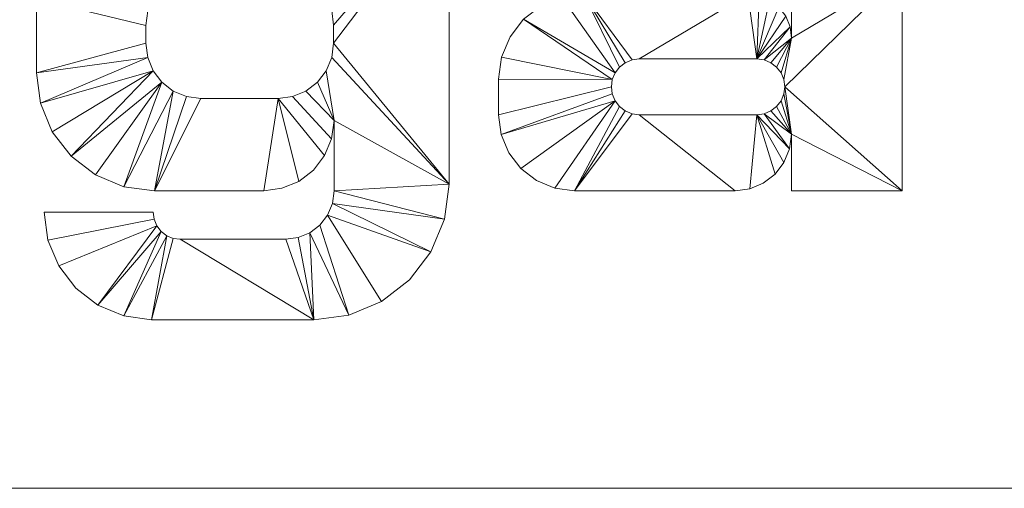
# Model space of a CAD drawing. Header units: millimetres. Extents: x -375 to 375, y -137 to 0.
# Tile 3 of 5: x -15 to 129, y -137 to -68. Entities that reach past the tile are written whole.
import ezdxf

# ---------------------------------------------------------------- set-up
doc = ezdxf.new("R2010")
doc.units = ezdxf.units.MM

# ---------------------------------------------------------------- blocks, each defined once
blk = doc.blocks.new('RSen_55_ME_FB_LOD200 - fan coils_jaga - bzmp_04107512-20 - wall mounted - 2 pipe_jaga_briza 12 plug _ play_lxhxd 750x410x137 mm-260505-3D view')
at = {"lineweight": 18}
mesh = blk.add_polyface(dxfattribs=at)
corners = [(375, 510), (-375, 510), (-375, 510, 137), (375, 510, 137)]
mesh.append_faces([[corners[k] for k in face] for face in [(3, 0, 1, 2)]])
mesh = blk.add_polyface(dxfattribs=at)
corners = [(375, 510, 137), (-375, 510, 137), (-375, 100, 137), (375, 100, 137)]
mesh.append_faces([[corners[k] for k in face] for face in [(3, 0, 1, 2)]])
mesh = blk.add_polyface(dxfattribs=at)
corners = [(375, 100), (375, 100, 137), (-375, 100, 137), (-375, 100)]
mesh.append_faces([[corners[k] for k in face] for face in [(2, 3, 0, 1)]])
blk = doc.blocks.new('RSen_55_GM_FB_logo - SH_jaga - standard-260147-3D view')
at = {"lineweight": 18}
mesh = blk.add_polyface(dxfattribs=at)
corners = [(-86.66, 18.85, 2), (-103.4, 18.85, 2), (-103.4, -24.69, 2), (-103.53, -25.7, 2), (-103.93, -26.65, 2), (-104.55, -27.47, 2), (-105.36, -28.09, 2), (-106.31, -28.48, 2), (-107.33, -28.62, 2), (-110.65, -28.62, 2), (-110.65, -40, 2), (-96.44, -40, 2), (-93.91, -39.67, 2), (-91.55, -38.69, 2), (-89.52, -37.14, 2), (-87.97, -35.11, 2), (-86.99, -32.75, 2), (-86.66, -30.22, 2), (-103.4, 40, 2), (-103.4, 26.71, 2), (-90.21, 26.71, 2), (-86.66, 30.26, 2), (-86.66, 40, 2), (-32.24, 18.85, 2), (-65.3, 18.85, 2), (-68.05, 18.52, 2), (-70.65, 17.55, 2), (-72.95, 16.01, 2), (-74.82, 13.96, 2), (-76.16, 11.53, 2), (-76.9, 8.86, 2), (-76.98, 6.08, 2), (-60.52, 6.08, 2), (-60.42, 6.84, 2), (-60.13, 7.55, 2), (-59.66, 8.16, 2), (-59.05, 8.63, 2), (-58.34, 8.92, 2), (-57.58, 9.02, 2), (-41.99, 9.02, 2), (-40.57, 8.84, 2), (-39.25, 8.29, 2), (-38.11, 7.42, 2), (-37.24, 6.28, 2), (-36.7, 4.96, 2), (-36.51, 3.55, 2), (-36.51, -2.7, 2), (-36.73, -1.04, 2), (-37.37, 0.51, 2), (-38.39, 1.84, 2), (-39.72, 2.86, 2), (-41.27, 3.5, 2), (-42.93, 3.72, 2), (-66.92, 3.72, 2), (-70.14, 3.3, 2), (-73.14, 2.05, 2), (-75.71, 0.08, 2), (-77.69, -2.5, 2), (-78.93, -5.5, 2), (-79.35, -8.71, 2), (-79.35, -13.91, 2), (-78.98, -16.78, 2), (-77.87, -19.46, 2), (-76.11, -21.75, 2), (-73.81, -23.52, 2), (-71.13, -24.62, 2), (-68.26, -25, 2), (-44.76, -25, 2), (-42.63, -24.72, 2), (-40.64, -23.9, 2), (-38.93, -22.58, 2), (-37.62, -20.88, 2), (-36.79, -18.89, 2), (-36.51, -16.75, 2), (-36.51, -25, 2), (-20.33, -25, 2), (-20.33, 6.94, 2), (-20.74, 10.02, 2), (-21.93, 12.9, 2), (-23.82, 15.36, 2), (-26.29, 17.25, 2), (-29.16, 18.44, 2), (-41.58, -5.73, 2), (-40.52, -5.87, 2), (-39.54, -6.28, 2), (-38.69, -6.93, 2), (-38.05, -7.77, 2), (-37.64, -8.75, 2), (-37.5, -9.81, 2), (-37.64, -10.86, 2), (-38.05, -11.85, 2), (-38.69, -12.69, 2), (-39.54, -13.34, 2), (-40.52, -13.75, 2), (-41.58, -13.89, 2), (-58.79, -13.89, 2), (-59.84, -13.75, 2), (-60.82, -13.34, 2), (-61.67, -12.69, 2), (-62.32, -11.85, 2), (-62.72, -10.86, 2), (-62.86, -9.81, 2), (-62.72, -8.75, 2), (-62.32, -7.77, 2), (-61.67, -6.93, 2), (-60.82, -6.28, 2), (-59.84, -5.87, 2), (-58.79, -5.73, 2), (22.97, 18.85, 2), (2.79, 18.85, 2), (-1.3, 18.31, 2), (-5.11, 16.73, 2), (-8.38, 14.22, 2), (-10.89, 10.96, 2), (-12.46, 7.15, 2), (-13, 3.06, 2), (-13, -7.75, 2), (-12.41, -12.21, 2), (-10.69, -16.37, 2), (-7.95, -19.95, 2), (-4.37, -22.69, 2), (-0.21, -24.41, 2), (4.25, -25, 2), (20.26, -25, 2), (22.91, -24.65, 2), (25.39, -23.63, 2), (27.51, -22, 2), (29.14, -19.87, 2), (30.17, -17.4, 2), (30.52, -14.74, 2), (30.52, -25.04, 2), (30.28, -26.86, 2), (29.57, -28.57, 2), (28.45, -30.03, 2), (26.99, -31.15, 2), (25.29, -31.86, 2), (23.46, -32.1, 2), (8.03, -32.1, 2), (7, -31.96, 2), (6.05, -31.57, 2), (5.23, -30.94, 2), (4.61, -30.12, 2), (4.21, -29.17, 2), (4.08, -28.15, 2), (-11.86, -28.15, 2), (-11.33, -32.21, 2), (-9.76, -36, 2), (-7.27, -39.25, 2), (-4.01, -41.74, 2), (-0.23, -43.31, 2), (3.84, -43.85, 2), (27.56, -43.85, 2), (32.69, -43.17, 2), (37.46, -41.2, 2), (41.56, -38.05, 2), (44.71, -33.95, 2), (46.69, -29.17, 2), (47.36, -24.05, 2), (47.36, 18.85, 2), (30.52, 18.85, 2), (30.52, 11.3, 2), (30.26, 13.25, 2), (29.51, 15.07, 2), (28.31, 16.64, 2), (26.74, 17.84, 2), (24.92, 18.59, 2), (22.07, 7.57, 2), (24.25, 7.28, 2), (26.27, 6.45, 2), (28.01, 5.11, 2), (29.34, 3.38, 2), (30.18, 1.35, 2), (30.46, -0.82, 2), (30.46, -3.42, 2), (30.19, -5.52, 2), (29.38, -7.47, 2), (28.09, -9.14, 2), (26.42, -10.43, 2), (24.47, -11.24, 2), (22.37, -11.51, 2), (11.05, -11.51, 2), (8.96, -11.24, 2), (7.01, -10.43, 2), (5.34, -9.15, 2), (4.06, -7.48, 2), (3.26, -5.54, 2), (2.98, -3.45, 2), (2.98, -0.87, 2), (3.27, 1.31, 2), (4.11, 3.35, 2), (5.45, 5.1, 2), (7.2, 6.44, 2), (9.24, 7.28, 2), (11.42, 7.57, 2), (101.73, 18.85, 2), (68.67, 18.85, 2), (65.92, 18.52, 2), (63.32, 17.55, 2), (61.02, 16.01, 2), (59.14, 13.96, 2), (57.8, 11.53, 2), (57.07, 8.86, 2), (56.99, 6.08, 2), (73.45, 6.08, 2), (73.55, 6.84, 2), (73.84, 7.55, 2), (74.31, 8.16, 2), (74.91, 8.63, 2), (75.62, 8.92, 2), (76.38, 9.02, 2), (91.98, 9.02, 2), (93.4, 8.84, 2), (94.72, 8.29, 2), (95.85, 7.42, 2), (96.72, 6.28, 2), (97.27, 4.96, 2), (97.46, 3.55, 2), (97.46, -2.7, 2), (97.24, -1.04, 2), (96.6, 0.51, 2), (95.58, 1.84, 2), (94.25, 2.86, 2), (92.7, 3.5, 2), (91.04, 3.72, 2), (67.05, 3.72, 2), (63.83, 3.3, 2), (60.83, 2.05, 2), (58.26, 0.08, 2), (56.28, -2.5, 2), (55.04, -5.5, 2), (54.61, -8.71, 2), (54.61, -13.91, 2), (54.99, -16.78, 2), (56.1, -19.46, 2), (57.86, -21.75, 2), (60.16, -23.52, 2), (62.83, -24.62, 2), (65.7, -25, 2), (89.21, -25, 2), (91.34, -24.72, 2), (93.33, -23.9, 2), (95.04, -22.58, 2), (96.35, -20.88, 2), (97.18, -18.89, 2), (97.46, -16.75, 2), (97.46, -25, 2), (113.63, -25, 2), (113.63, 6.94, 2), (113.23, 10.02, 2), (112.04, 12.9, 2), (110.15, 15.36, 2), (107.68, 17.25, 2), (104.81, 18.44, 2), (92.39, -5.73, 2), (93.45, -5.87, 2), (94.43, -6.28, 2), (95.27, -6.93, 2), (95.92, -7.77, 2), (96.33, -8.75, 2), (96.47, -9.81, 2), (96.33, -10.86, 2), (95.92, -11.85, 2), (95.27, -12.69, 2), (94.43, -13.34, 2), (93.45, -13.75, 2), (92.39, -13.89, 2), (75.18, -13.89, 2), (74.13, -13.75, 2), (73.14, -13.34, 2), (72.3, -12.69, 2), (71.65, -11.85, 2), (71.24, -10.86, 2), (71.11, -9.81, 2), (71.24, -8.75, 2), (71.65, -7.77, 2), (72.3, -6.93, 2), (73.14, -6.28, 2), (74.13, -5.87, 2), (75.18, -5.73, 2)]
mesh.append_faces([[corners[k] for k in face] for face in [(2, 17, 0, 1), (160, 158, 159), (246, 244, 245)]], dxfattribs={"vtx0": -1})
mesh.append_faces([[corners[k] for k in face] for face in [(6, 11, 5), (5, 11, 4), (42, 23, 41), (85, 46, 84), (92, 73, 91), (105, 53, 104), (103, 56, 102), (172, 158, 171), (165, 166, 164), (170, 160, 169), (168, 160, 167), (163, 167, 162), (192, 109, 191), (181, 122, 180), (121, 183, 120), (213, 194, 212), (256, 217, 255), (263, 244, 262), (276, 224, 275), (274, 227, 273)]], dxfattribs={"vtx0": -1, "vtx1": -1})
mesh.append_faces([[corners[k] for k in face] for face in [(76, 46, 88, 75), (259, 247, 217, 258)]], dxfattribs={"vtx0": -1, "vtx1": -1, "vtx2": -1})
mesh.append_faces([[corners[k] for k in face] for face in [(11, 6, 7), (43, 81, 23, 42), (82, 51, 52, 107), (46, 87, 88), (73, 90, 91), (46, 86, 87), (73, 92, 93), (46, 85, 86), (24, 36, 37), (53, 106, 107, 52), (53, 105, 106), (66, 98, 99, 65), (66, 96, 97), (158, 172, 173, 157), (157, 173, 174), (167, 163, 164, 166), (166, 165, 108, 193), (160, 168, 169), (130, 156, 157, 129), (178, 128, 129, 177), (156, 130, 131, 155), (133, 152, 153, 132), (152, 133, 134), (151, 136, 137), (109, 192, 193, 108), (111, 189, 190, 110), (122, 181, 182), (114, 188, 189, 113), (115, 187, 188, 114), (117, 184, 185, 116), (180, 122, 123, 179), (146, 141, 142, 145), (214, 252, 194, 213), (253, 222, 223, 278), (244, 261, 262), (217, 257, 258), (244, 263, 264), (217, 256, 257), (195, 207, 208), (224, 277, 278, 223), (224, 276, 277), (237, 269, 270, 236), (237, 267, 268)]], dxfattribs={"vtx0": -1, "vtx2": -1})
mesh.append_faces([[corners[k] for k in face] for face in [(160, 170, 171, 158)]], dxfattribs={"vtx0": -1, "vtx2": -1, "vtx3": -1})
mesh.append_faces([[corners[k] for k in face] for face in [(43, 79, 80, 81), (82, 47, 48, 49), (94, 68, 69, 70), (34, 25, 26, 27), (33, 28, 29, 30), (103, 54, 55, 56), (102, 56, 57, 58), (167, 160, 161, 162), (214, 250, 251, 252), (253, 218, 219, 220), (265, 239, 240, 241), (205, 196, 197, 198), (204, 199, 200, 201), (274, 225, 226, 227), (273, 227, 228, 229)]], dxfattribs={"vtx0": -1, "vtx3": -1})
mesh.append_faces([[corners[k] for k in face] for face in [(74, 75, 73), (32, 33, 30, 31), (203, 204, 201, 202)]], dxfattribs={"vtx1": -1})
mesh.append_faces([[corners[k] for k in face] for face in [(16, 17, 4, 15), (14, 15, 4, 13), (12, 13, 4, 11), (2, 3, 17), (3, 4, 17), (45, 46, 76), (77, 78, 44), (40, 41, 23), (50, 51, 82, 49), (89, 90, 73), (71, 72, 94, 70), (82, 83, 47), (37, 38, 24), (35, 36, 24), (38, 39, 24), (97, 98, 66), (64, 65, 99, 63), (62, 63, 99, 61), (99, 100, 61), (58, 59, 102), (176, 177, 129), (175, 176, 129), (154, 155, 132, 153), (131, 132, 155), (126, 127, 179, 125), (124, 125, 179, 123), (135, 136, 151), (112, 113, 189, 111), (185, 186, 116), (138, 139, 150), (118, 119, 184, 117), (147, 148, 141, 146), (216, 217, 247), (248, 249, 215), (211, 212, 194), (221, 222, 253, 220), (259, 260, 244), (260, 261, 244), (242, 243, 265, 241), (253, 254, 218), (208, 209, 195), (206, 207, 195), (209, 210, 195), (268, 269, 237), (235, 236, 270, 234), (233, 234, 270, 232), (270, 271, 232), (229, 230, 273)]], dxfattribs={"vtx1": -1, "vtx2": -1})
mesh.append_faces([[corners[k] for k in face] for face in [(88, 89, 73, 75), (174, 175, 129, 157), (246, 247, 259, 244)]], dxfattribs={"vtx1": -1, "vtx2": -1, "vtx3": -1})
mesh.append_faces([[corners[k] for k in face] for face in [(10, 11, 7, 8), (43, 44, 78, 79), (76, 77, 44, 45), (39, 40, 23, 24), (46, 47, 83, 84), (72, 73, 93, 94), (67, 68, 94, 95), (24, 25, 34, 35), (33, 34, 27, 28), (53, 54, 103, 104), (66, 67, 95, 96), (59, 60, 101, 102), (100, 101, 60, 61), (178, 179, 127, 128), (151, 152, 134, 135), (190, 191, 109, 110), (183, 184, 119, 120), (182, 183, 121, 122), (186, 187, 115, 116), (137, 138, 150, 151), (139, 140, 149, 150), (140, 141, 148, 149), (214, 215, 249, 250), (247, 248, 215, 216), (210, 211, 194, 195), (217, 218, 254, 255), (243, 244, 264, 265), (238, 239, 265, 266), (195, 196, 205, 206), (204, 205, 198, 199), (224, 225, 274, 275), (237, 238, 266, 267), (230, 231, 272, 273), (271, 272, 231, 232)]], dxfattribs={"vtx1": -1, "vtx3": -1})
mesh.append_faces([[corners[k] for k in face] for face in [(8, 9, 10), (21, 22, 18), (143, 144, 145, 142)]], dxfattribs={"vtx2": -1})
mesh.append_faces([[corners[k] for k in face] for face in [(18, 19, 20, 21)]], dxfattribs={"vtx3": -1})
mesh = blk.add_polyface(dxfattribs=at)
corners = [(-86.66, 18.85), (-86.66, -30.22), (-86.99, -32.75), (-87.97, -35.11), (-89.52, -37.14), (-91.55, -38.69), (-93.91, -39.67), (-96.44, -40), (-110.65, -40), (-110.65, -28.62), (-107.33, -28.62), (-106.31, -28.48), (-105.36, -28.09), (-104.55, -27.47), (-103.93, -26.65), (-103.53, -25.7), (-103.4, -24.69), (-103.4, 18.85), (-103.4, 40), (-86.66, 40), (-86.66, 30.26), (-90.21, 26.71), (-103.4, 26.71), (-32.24, 18.85), (-29.16, 18.44), (-26.29, 17.25), (-23.82, 15.36), (-21.93, 12.9), (-20.74, 10.02), (-20.33, 6.94), (-20.33, -25), (-36.51, -25), (-36.51, -16.75), (-36.79, -18.89), (-37.62, -20.88), (-38.93, -22.58), (-40.64, -23.9), (-42.63, -24.72), (-44.76, -25), (-68.26, -25), (-71.13, -24.62), (-73.81, -23.52), (-76.11, -21.75), (-77.87, -19.46), (-78.98, -16.78), (-79.35, -13.91), (-79.35, -8.71), (-78.93, -5.5), (-77.69, -2.5), (-75.71, 0.08), (-73.14, 2.05), (-70.14, 3.3), (-66.92, 3.72), (-42.93, 3.72), (-41.27, 3.5), (-39.72, 2.86), (-38.39, 1.84), (-37.37, 0.51), (-36.73, -1.04), (-36.51, -2.7), (-36.51, 3.55), (-36.7, 4.96), (-37.24, 6.28), (-38.11, 7.42), (-39.25, 8.29), (-40.57, 8.84), (-41.99, 9.02), (-57.58, 9.02), (-58.34, 8.92), (-59.05, 8.63), (-59.66, 8.16), (-60.13, 7.55), (-60.42, 6.84), (-60.52, 6.08), (-76.98, 6.08), (-76.9, 8.86), (-76.16, 11.53), (-74.82, 13.96), (-72.95, 16.01), (-70.65, 17.55), (-68.05, 18.52), (-65.3, 18.85), (-41.58, -5.73), (-58.79, -5.73), (-59.84, -5.87), (-60.82, -6.28), (-61.67, -6.93), (-62.32, -7.77), (-62.72, -8.75), (-62.86, -9.81), (-62.72, -10.86), (-62.32, -11.85), (-61.67, -12.69), (-60.82, -13.34), (-59.84, -13.75), (-58.79, -13.89), (-41.58, -13.89), (-40.52, -13.75), (-39.54, -13.34), (-38.69, -12.69), (-38.05, -11.85), (-37.64, -10.86), (-37.5, -9.81), (-37.64, -8.75), (-38.05, -7.77), (-38.69, -6.93), (-39.54, -6.28), (-40.52, -5.87), (22.97, 18.85), (24.92, 18.59), (26.74, 17.84), (28.31, 16.64), (29.51, 15.07), (30.26, 13.25), (30.52, 11.3), (30.52, 18.85), (47.36, 18.85), (47.36, -24.05), (46.69, -29.17), (44.71, -33.95), (41.56, -38.05), (37.46, -41.2), (32.69, -43.17), (27.56, -43.85), (3.84, -43.85), (-0.23, -43.31), (-4.01, -41.74), (-7.27, -39.25), (-9.76, -36), (-11.33, -32.21), (-11.86, -28.15), (4.08, -28.15), (4.21, -29.17), (4.61, -30.12), (5.23, -30.94), (6.05, -31.57), (7, -31.96), (8.03, -32.1), (23.46, -32.1), (25.29, -31.86), (26.99, -31.15), (28.45, -30.03), (29.57, -28.57), (30.28, -26.86), (30.52, -25.04), (30.52, -14.74), (30.17, -17.4), (29.14, -19.87), (27.51, -22), (25.39, -23.63), (22.91, -24.65), (20.26, -25), (4.25, -25), (-0.21, -24.41), (-4.37, -22.69), (-7.95, -19.95), (-10.69, -16.37), (-12.41, -12.21), (-13, -7.75), (-13, 3.06), (-12.46, 7.15), (-10.89, 10.96), (-8.38, 14.22), (-5.11, 16.73), (-1.3, 18.31), (2.79, 18.85), (22.07, 7.57), (11.42, 7.57), (9.24, 7.28), (7.2, 6.44), (5.45, 5.1), (4.11, 3.35), (3.27, 1.31), (2.98, -0.87), (2.98, -3.45), (3.26, -5.54), (4.06, -7.48), (5.34, -9.15), (7.01, -10.43), (8.96, -11.24), (11.05, -11.51), (22.37, -11.51), (24.47, -11.24), (26.42, -10.43), (28.09, -9.14), (29.38, -7.47), (30.19, -5.52), (30.46, -3.42), (30.46, -0.82), (30.18, 1.35), (29.34, 3.38), (28.01, 5.11), (26.27, 6.45), (24.25, 7.28), (101.73, 18.85), (104.81, 18.44), (107.68, 17.25), (110.15, 15.36), (112.04, 12.9), (113.23, 10.02), (113.63, 6.94), (113.63, -25), (97.46, -25), (97.46, -16.75), (97.18, -18.89), (96.35, -20.88), (95.04, -22.58), (93.33, -23.9), (91.34, -24.72), (89.21, -25), (65.7, -25), (62.83, -24.62), (60.16, -23.52), (57.86, -21.75), (56.1, -19.46), (54.99, -16.78), (54.61, -13.91), (54.61, -8.71), (55.04, -5.5), (56.28, -2.5), (58.26, 0.08), (60.83, 2.05), (63.83, 3.3), (67.05, 3.72), (91.04, 3.72), (92.7, 3.5), (94.25, 2.86), (95.58, 1.84), (96.6, 0.51), (97.24, -1.04), (97.46, -2.7), (97.46, 3.55), (97.27, 4.96), (96.72, 6.28), (95.85, 7.42), (94.72, 8.29), (93.4, 8.84), (91.98, 9.02), (76.38, 9.02), (75.62, 8.92), (74.91, 8.63), (74.31, 8.16), (73.84, 7.55), (73.55, 6.84), (73.45, 6.08), (56.99, 6.08), (57.07, 8.86), (57.8, 11.53), (59.14, 13.96), (61.02, 16.01), (63.32, 17.55), (65.92, 18.52), (68.67, 18.85), (92.39, -5.73), (75.18, -5.73), (74.13, -5.87), (73.14, -6.28), (72.3, -6.93), (71.65, -7.77), (71.24, -8.75), (71.11, -9.81), (71.24, -10.86), (71.65, -11.85), (72.3, -12.69), (73.14, -13.34), (74.13, -13.75), (75.18, -13.89), (92.39, -13.89), (93.45, -13.75), (94.43, -13.34), (95.27, -12.69), (95.92, -11.85), (96.33, -10.86), (96.47, -9.81), (96.33, -8.75), (95.92, -7.77), (95.27, -6.93), (94.43, -6.28), (93.45, -5.87)]
mesh.append_faces([[corners[k] for k in face] for face in [(20, 18, 19)]], dxfattribs={"vtx0": -1})
mesh.append_faces([[corners[k] for k in face] for face in [(12, 7, 11), (70, 81, 69), (91, 44, 90), (88, 49, 87), (86, 52, 85), (65, 23, 64), (60, 29, 59), (107, 59, 106), (105, 59, 104), (106, 59, 105), (170, 165, 169), (180, 152, 179), (189, 116, 188), (140, 123, 139), (138, 123, 137), (241, 252, 240), (218, 259, 217), (259, 220, 258), (257, 223, 256), (236, 194, 235), (278, 230, 277), (276, 230, 275)]], dxfattribs={"vtx0": -1, "vtx1": -1})
mesh.append_faces([[corners[k] for k in face] for face in [(59, 29, 102, 103), (114, 116, 189, 190), (230, 200, 273, 274)]], dxfattribs={"vtx0": -1, "vtx1": -1, "vtx3": -1})
mesh.append_faces([[corners[k] for k in face] for face in [(7, 12, 13), (1, 15, 16, 0), (11, 7, 8, 10), (7, 13, 14, 6), (72, 77, 78, 71), (71, 80, 81, 70), (87, 51, 52, 86), (89, 45, 46, 88), (90, 44, 45, 89), (39, 94, 95, 38), (88, 46, 47), (52, 84, 85), (29, 60, 61, 28), (96, 37, 38, 95), (59, 103, 104), (32, 100, 101), (102, 29, 30), (171, 162, 163, 170), (174, 158, 159, 173), (158, 174, 175, 157), (153, 177, 178), (157, 175, 176, 156), (126, 133, 134), (124, 136, 137, 123), (110, 193, 166, 109), (114, 192, 193, 113), (114, 190, 191), (117, 186, 187, 116), (193, 112, 113), (147, 181, 182, 146), (118, 143, 144, 117), (119, 142, 143, 118), (243, 248, 249, 242), (242, 251, 252, 241), (258, 222, 223, 257), (260, 216, 217, 259), (261, 215, 216, 260), (210, 265, 266, 209), (223, 255, 256), (200, 231, 232, 199), (200, 230, 231), (267, 208, 209, 266), (230, 274, 275), (203, 270, 271), (273, 200, 201)]], dxfattribs={"vtx0": -1, "vtx2": -1})
mesh.append_faces([[corners[k] for k in face] for face in [(32, 101, 102, 30), (145, 185, 186, 117), (203, 272, 273, 201)]], dxfattribs={"vtx0": -1, "vtx2": -1, "vtx3": -1})
mesh.append_faces([[corners[k] for k in face] for face in [(14, 2, 3, 4), (14, 4, 5, 6), (88, 47, 48, 49), (87, 49, 50, 51), (71, 78, 79, 80), (82, 53, 54, 55), (82, 55, 56, 57), (171, 160, 161, 162), (170, 163, 164, 165), (133, 126, 127, 128), (193, 110, 111, 112), (181, 149, 150, 151), (259, 218, 219, 220), (258, 220, 221, 222), (242, 249, 250, 251), (253, 224, 225, 226), (253, 226, 227, 228)]], dxfattribs={"vtx0": -1, "vtx3": -1})
mesh.append_faces([[corners[k] for k in face] for face in [(31, 32, 30), (202, 203, 201)]], dxfattribs={"vtx1": -1})
mesh.append_faces([[corners[k] for k in face] for face in [(76, 77, 72, 75), (68, 69, 81), (67, 68, 81), (43, 44, 91, 42), (41, 42, 91, 40), (93, 94, 39), (92, 93, 39), (65, 66, 23), (63, 64, 23), (62, 63, 23), (24, 25, 62, 23), (26, 27, 62, 25), (57, 58, 82), (36, 37, 96, 35), (34, 35, 96), (98, 99, 32), (99, 100, 32), (82, 83, 53), (168, 169, 165), (171, 172, 160), (154, 155, 177, 153), (183, 184, 145), (191, 192, 114), (187, 188, 116), (184, 185, 145), (148, 149, 181, 147), (138, 139, 123), (144, 145, 117), (120, 121, 142, 119), (247, 248, 243, 246), (239, 240, 252), (238, 239, 252), (214, 215, 262, 213), (212, 213, 262, 211), (261, 262, 215), (264, 265, 210), (263, 264, 210), (236, 237, 194), (234, 235, 194), (233, 234, 194), (195, 196, 233, 194), (197, 198, 233, 196), (228, 229, 253), (276, 277, 230), (207, 208, 267, 206), (205, 206, 267), (271, 272, 203), (269, 270, 203), (253, 254, 224)]], dxfattribs={"vtx1": -1, "vtx2": -1})
mesh.append_faces([[corners[k] for k in face] for face in [(14, 15, 1, 2), (66, 67, 81, 23), (39, 40, 91, 92), (83, 84, 52, 53), (61, 62, 27, 28), (58, 59, 107, 82), (97, 98, 32, 33), (96, 97, 33, 34), (159, 160, 172, 173), (167, 168, 165, 108), (176, 177, 155, 156), (178, 179, 152, 153), (125, 126, 134, 135), (128, 129, 132, 133), (151, 152, 180, 181), (124, 125, 135, 136), (108, 109, 166, 167), (122, 123, 140, 141), (182, 183, 145, 146), (121, 122, 141, 142), (237, 238, 252, 194), (210, 211, 262, 263), (254, 255, 223, 224), (232, 233, 198, 199), (229, 230, 278, 253), (268, 269, 203, 204), (267, 268, 204, 205)]], dxfattribs={"vtx1": -1, "vtx3": -1})
mesh.append_faces([[corners[k] for k in face] for face in [(8, 9, 10), (16, 17, 0), (21, 22, 18, 20), (73, 74, 75, 72), (114, 115, 116), (244, 245, 246, 243)]], dxfattribs={"vtx2": -1})
mesh.append_faces([[corners[k] for k in face] for face in [(129, 130, 131, 132)]], dxfattribs={"vtx3": -1})
mesh = blk.add_polyface(dxfattribs=at)
corners = [(47.36, 18.85, 2), (47.36, -24.05, 2), (47.36, -24.05), (47.36, 18.85)]
mesh.append_faces([[corners[k] for k in face] for face in [(0, 1, 2, 3)]])
mesh = blk.add_polyface(dxfattribs=at)
corners = [(11.42, 7.57, 2), (9.24, 7.28, 2), (7.2, 6.44, 2), (5.45, 5.1, 2), (4.11, 3.35, 2), (3.27, 1.31, 2), (2.98, -0.87, 2), (2.98, -0.87), (3.27, 1.31), (4.11, 3.35), (5.45, 5.1), (7.2, 6.44), (9.24, 7.28), (11.42, 7.57)]
mesh.append_faces([[corners[k] for k in face] for face in [(0, 1, 12, 13)]], dxfattribs={"vtx1": -1})
mesh.append_faces([[corners[k] for k in face] for face in [(4, 5, 8, 9), (9, 10, 3, 4), (1, 2, 11, 12), (10, 11, 2, 3)]], dxfattribs={"vtx1": -1, "vtx3": -1})
mesh.append_faces([[corners[k] for k in face] for face in [(5, 6, 7, 8)]], dxfattribs={"vtx3": -1})
mesh = blk.add_polyface(dxfattribs=at)
corners = [(30.46, -0.82, 2), (30.18, 1.35, 2), (29.34, 3.38, 2), (28.01, 5.11, 2), (26.27, 6.45, 2), (24.25, 7.28, 2), (22.07, 7.57, 2), (22.07, 7.57), (24.25, 7.28), (26.27, 6.45), (28.01, 5.11), (29.34, 3.38), (30.18, 1.35), (30.46, -0.82)]
mesh.append_faces([[corners[k] for k in face] for face in [(0, 1, 12, 13)]], dxfattribs={"vtx1": -1})
mesh.append_faces([[corners[k] for k in face] for face in [(4, 5, 8, 9), (9, 10, 3, 4), (1, 2, 11, 12), (10, 11, 2, 3)]], dxfattribs={"vtx1": -1, "vtx3": -1})
mesh.append_faces([[corners[k] for k in face] for face in [(5, 6, 7, 8)]], dxfattribs={"vtx3": -1})
mesh = blk.add_polyface(dxfattribs=at)
corners = [(113.63, 6.94, 2), (113.63, -25, 2), (113.63, -25), (113.63, 6.94)]
mesh.append_faces([[corners[k] for k in face] for face in [(3, 0, 1, 2)]])
mesh = blk.add_polyface(dxfattribs=at)
corners = [(-13, -7.75, 2), (-13, 3.06, 2), (-13, 3.06), (-13, -7.75)]
mesh.append_faces([[corners[k] for k in face] for face in [(3, 0, 1, 2)]])
mesh = blk.add_polyface(dxfattribs=at)
corners = [(54.61, -8.71, 2), (55.04, -5.5, 2), (56.28, -2.5, 2), (58.26, 0.08, 2), (60.83, 2.05, 2), (63.83, 3.3, 2), (67.05, 3.72, 2), (67.05, 3.72), (63.83, 3.3), (60.83, 2.05), (58.26, 0.08), (56.28, -2.5), (55.04, -5.5), (54.61, -8.71)]
mesh.append_faces([[corners[k] for k in face] for face in [(7, 8, 5, 6), (0, 1, 12, 13)]], dxfattribs={"vtx1": -1})
mesh.append_faces([[corners[k] for k in face] for face in [(8, 9, 4, 5), (3, 4, 9, 10), (10, 11, 2, 3), (11, 12, 1, 2)]], dxfattribs={"vtx1": -1, "vtx3": -1})
mesh = blk.add_polyface(dxfattribs=at)
corners = [(91.04, 3.72, 2), (92.7, 3.5, 2), (94.25, 2.86, 2), (95.58, 1.84, 2), (96.6, 0.51, 2), (97.24, -1.04, 2), (97.46, -2.7, 2), (97.46, -2.7), (97.24, -1.04), (96.6, 0.51), (95.58, 1.84), (94.25, 2.86), (92.7, 3.5), (91.04, 3.72)]
mesh.append_faces([[corners[k] for k in face] for face in [(7, 8, 5, 6), (0, 1, 12, 13)]], dxfattribs={"vtx1": -1})
mesh.append_faces([[corners[k] for k in face] for face in [(8, 9, 4, 5), (3, 4, 9, 10), (10, 11, 2, 3), (11, 12, 1, 2)]], dxfattribs={"vtx1": -1, "vtx3": -1})
mesh = blk.add_polyface(dxfattribs=at)
corners = [(97.46, -2.7, 2), (97.46, 3.55, 2), (97.46, 3.55), (97.46, -2.7)]
mesh.append_faces([[corners[k] for k in face] for face in [(0, 1, 2, 3)]])
mesh = blk.add_polyface(dxfattribs=at)
corners = [(2.98, -0.87, 2), (2.98, -3.45, 2), (2.98, -3.45), (2.98, -0.87)]
mesh.append_faces([[corners[k] for k in face] for face in [(3, 0, 1, 2)]])
mesh = blk.add_polyface(dxfattribs=at)
corners = [(30.46, -3.42, 2), (30.46, -0.82, 2), (30.46, -0.82), (30.46, -3.42)]
mesh.append_faces([[corners[k] for k in face] for face in [(0, 1, 2, 3)]])
mesh = blk.add_polyface(dxfattribs=at)
corners = [(2.98, -3.45, 2), (3.26, -5.54, 2), (4.06, -7.48, 2), (5.34, -9.15, 2), (7.01, -10.43, 2), (8.96, -11.24, 2), (11.05, -11.51, 2), (11.05, -11.51), (8.96, -11.24), (7.01, -10.43), (5.34, -9.15), (4.06, -7.48), (3.26, -5.54), (2.98, -3.45)]
mesh.append_faces([[corners[k] for k in face] for face in [(0, 1, 12, 13)]], dxfattribs={"vtx1": -1})
mesh.append_faces([[corners[k] for k in face] for face in [(4, 5, 8, 9), (9, 10, 3, 4), (1, 2, 11, 12), (10, 11, 2, 3)]], dxfattribs={"vtx1": -1, "vtx3": -1})
mesh.append_faces([[corners[k] for k in face] for face in [(5, 6, 7, 8)]], dxfattribs={"vtx3": -1})
mesh = blk.add_polyface(dxfattribs=at)
corners = [(22.37, -11.51, 2), (24.47, -11.24, 2), (26.42, -10.43, 2), (28.09, -9.14, 2), (29.38, -7.47, 2), (30.19, -5.52, 2), (30.46, -3.42, 2), (30.46, -3.42), (30.19, -5.52), (29.38, -7.47), (28.09, -9.14), (26.42, -10.43), (24.47, -11.24), (22.37, -11.51)]
mesh.append_faces([[corners[k] for k in face] for face in [(0, 1, 12, 13)]], dxfattribs={"vtx1": -1})
mesh.append_faces([[corners[k] for k in face] for face in [(4, 5, 8, 9), (9, 10, 3, 4), (1, 2, 11, 12), (10, 11, 2, 3)]], dxfattribs={"vtx1": -1, "vtx3": -1})
mesh.append_faces([[corners[k] for k in face] for face in [(5, 6, 7, 8)]], dxfattribs={"vtx3": -1})
mesh = blk.add_polyface(dxfattribs=at)
corners = [(75.18, -5.73, 2), (74.13, -5.87, 2), (73.14, -6.28, 2), (72.3, -6.93, 2), (71.65, -7.77, 2), (71.24, -8.75, 2), (71.11, -9.81, 2), (71.24, -10.86, 2), (71.65, -11.85, 2), (72.3, -12.69, 2), (73.14, -13.34, 2), (74.13, -13.75, 2), (75.18, -13.89, 2), (75.18, -13.89), (74.13, -13.75), (73.14, -13.34), (72.3, -12.69), (71.65, -11.85), (71.24, -10.86), (71.11, -9.81), (71.24, -8.75), (71.65, -7.77), (72.3, -6.93), (73.14, -6.28), (74.13, -5.87), (75.18, -5.73)]
mesh.append_faces([[corners[k] for k in face] for face in [(0, 1, 24, 25)]], dxfattribs={"vtx1": -1})
mesh.append_faces([[corners[k] for k in face] for face in [(10, 11, 14, 15), (8, 9, 16, 17), (9, 10, 15, 16), (7, 8, 17, 18), (18, 19, 6, 7), (4, 5, 20, 21), (3, 4, 21, 22), (1, 2, 23, 24), (2, 3, 22, 23), (19, 20, 5, 6)]], dxfattribs={"vtx1": -1, "vtx3": -1})
mesh.append_faces([[corners[k] for k in face] for face in [(11, 12, 13, 14)]], dxfattribs={"vtx3": -1})
mesh = blk.add_polyface(dxfattribs=at)
corners = [(92.39, -5.73, 2), (75.18, -5.73, 2), (75.18, -5.73), (92.39, -5.73)]
mesh.append_faces([[corners[k] for k in face] for face in [(3, 0, 1, 2)]])
mesh = blk.add_polyface(dxfattribs=at)
corners = [(92.39, -13.89, 2), (93.45, -13.75, 2), (94.43, -13.34, 2), (95.27, -12.69, 2), (95.92, -11.85, 2), (96.33, -10.86, 2), (96.47, -9.81, 2), (96.33, -8.75, 2), (95.92, -7.77, 2), (95.27, -6.93, 2), (94.43, -6.28, 2), (93.45, -5.87, 2), (92.39, -5.73, 2), (92.39, -5.73), (93.45, -5.87), (94.43, -6.28), (95.27, -6.93), (95.92, -7.77), (96.33, -8.75), (96.47, -9.81), (96.33, -10.86), (95.92, -11.85), (95.27, -12.69), (94.43, -13.34), (93.45, -13.75), (92.39, -13.89)]
mesh.append_faces([[corners[k] for k in face] for face in [(0, 1, 24, 25)]], dxfattribs={"vtx1": -1})
mesh.append_faces([[corners[k] for k in face] for face in [(10, 11, 14, 15), (8, 9, 16, 17), (9, 10, 15, 16), (7, 8, 17, 18), (18, 19, 6, 7), (4, 5, 20, 21), (3, 4, 21, 22), (1, 2, 23, 24), (2, 3, 22, 23), (19, 20, 5, 6)]], dxfattribs={"vtx1": -1, "vtx3": -1})
mesh.append_faces([[corners[k] for k in face] for face in [(11, 12, 13, 14)]], dxfattribs={"vtx3": -1})
mesh = blk.add_polyface(dxfattribs=at)
corners = [(4.25, -25, 2), (-0.21, -24.41, 2), (-4.37, -22.69, 2), (-7.95, -19.95, 2), (-10.69, -16.37, 2), (-12.41, -12.21, 2), (-13, -7.75, 2), (-13, -7.75), (-12.41, -12.21), (-10.69, -16.37), (-7.95, -19.95), (-4.37, -22.69), (-0.21, -24.41), (4.25, -25)]
mesh.append_faces([[corners[k] for k in face] for face in [(7, 8, 5, 6), (0, 1, 12, 13)]], dxfattribs={"vtx1": -1})
mesh.append_faces([[corners[k] for k in face] for face in [(8, 9, 4, 5), (3, 4, 9, 10), (10, 11, 2, 3), (11, 12, 1, 2)]], dxfattribs={"vtx1": -1, "vtx3": -1})
mesh = blk.add_polyface(dxfattribs=at)
corners = [(54.61, -13.91, 2), (54.61, -8.71, 2), (54.61, -8.71), (54.61, -13.91)]
mesh.append_faces([[corners[k] for k in face] for face in [(3, 0, 1, 2)]])
mesh = blk.add_polyface(dxfattribs=at)
corners = [(11.05, -11.51, 2), (22.37, -11.51, 2), (22.37, -11.51), (11.05, -11.51)]
mesh.append_faces([[corners[k] for k in face] for face in [(0, 1, 2, 3)]])
mesh = blk.add_polyface(dxfattribs=at)
corners = [(65.7, -25, 2), (62.83, -24.62, 2), (60.16, -23.52, 2), (57.86, -21.75, 2), (56.1, -19.46, 2), (54.99, -16.78, 2), (54.61, -13.91, 2), (54.61, -13.91), (54.99, -16.78), (56.1, -19.46), (57.86, -21.75), (60.16, -23.52), (62.83, -24.62), (65.7, -25)]
mesh.append_faces([[corners[k] for k in face] for face in [(7, 8, 5, 6), (0, 1, 12, 13)]], dxfattribs={"vtx1": -1})
mesh.append_faces([[corners[k] for k in face] for face in [(8, 9, 4, 5), (3, 4, 9, 10), (10, 11, 2, 3), (11, 12, 1, 2)]], dxfattribs={"vtx1": -1, "vtx3": -1})
mesh = blk.add_polyface(dxfattribs=at)
corners = [(75.18, -13.89, 2), (92.39, -13.89, 2), (92.39, -13.89), (75.18, -13.89)]
mesh.append_faces([[corners[k] for k in face] for face in [(0, 1, 2, 3)]])
mesh = blk.add_polyface(dxfattribs=at)
corners = [(30.52, -14.74, 2), (30.17, -17.4, 2), (29.14, -19.87, 2), (27.51, -22, 2), (25.39, -23.63, 2), (22.91, -24.65, 2), (20.26, -25, 2), (20.26, -25), (22.91, -24.65), (25.39, -23.63), (27.51, -22), (29.14, -19.87), (30.17, -17.4), (30.52, -14.74)]
mesh.append_faces([[corners[k] for k in face] for face in [(7, 8, 5, 6), (0, 1, 12, 13)]], dxfattribs={"vtx1": -1})
mesh.append_faces([[corners[k] for k in face] for face in [(8, 9, 4, 5), (3, 4, 9, 10), (10, 11, 2, 3), (11, 12, 1, 2)]], dxfattribs={"vtx1": -1, "vtx3": -1})
mesh = blk.add_polyface(dxfattribs=at)
corners = [(30.52, -25.04, 2), (30.52, -14.74, 2), (30.52, -14.74), (30.52, -25.04)]
mesh.append_faces([[corners[k] for k in face] for face in [(3, 0, 1, 2)]])
mesh = blk.add_polyface(dxfattribs=at)
corners = [(97.46, -16.75, 2), (97.18, -18.89, 2), (96.35, -20.88, 2), (95.04, -22.58, 2), (93.33, -23.9, 2), (91.34, -24.72, 2), (89.21, -25, 2), (89.21, -25), (91.34, -24.72), (93.33, -23.9), (95.04, -22.58), (96.35, -20.88), (97.18, -18.89), (97.46, -16.75)]
mesh.append_faces([[corners[k] for k in face] for face in [(7, 8, 5, 6), (0, 1, 12, 13)]], dxfattribs={"vtx1": -1})
mesh.append_faces([[corners[k] for k in face] for face in [(8, 9, 4, 5), (3, 4, 9, 10), (10, 11, 2, 3), (11, 12, 1, 2)]], dxfattribs={"vtx1": -1, "vtx3": -1})
mesh = blk.add_polyface(dxfattribs=at)
corners = [(97.46, -25, 2), (97.46, -16.75, 2), (97.46, -16.75), (97.46, -25)]
mesh.append_faces([[corners[k] for k in face] for face in [(3, 0, 1, 2)]])
mesh = blk.add_polyface(dxfattribs=at)
corners = [(47.36, -24.05, 2), (46.69, -29.17, 2), (44.71, -33.95, 2), (41.56, -38.05, 2), (37.46, -41.2, 2), (32.69, -43.17, 2), (27.56, -43.85, 2), (27.56, -43.85), (32.69, -43.17), (37.46, -41.2), (41.56, -38.05), (44.71, -33.95), (46.69, -29.17), (47.36, -24.05)]
mesh.append_faces([[corners[k] for k in face] for face in [(7, 8, 5, 6), (0, 1, 12, 13)]], dxfattribs={"vtx1": -1})
mesh.append_faces([[corners[k] for k in face] for face in [(8, 9, 4, 5), (3, 4, 9, 10), (10, 11, 2, 3), (11, 12, 1, 2)]], dxfattribs={"vtx1": -1, "vtx3": -1})
mesh = blk.add_polyface(dxfattribs=at)
corners = [(20.26, -25, 2), (4.25, -25, 2), (4.25, -25), (20.26, -25)]
mesh.append_faces([[corners[k] for k in face] for face in [(3, 0, 1, 2)]])
mesh = blk.add_polyface(dxfattribs=at)
corners = [(23.46, -32.1, 2), (25.29, -31.86, 2), (26.99, -31.15, 2), (28.45, -30.03, 2), (29.57, -28.57, 2), (30.28, -26.86, 2), (30.52, -25.04, 2), (30.52, -25.04), (30.28, -26.86), (29.57, -28.57), (28.45, -30.03), (26.99, -31.15), (25.29, -31.86), (23.46, -32.1)]
mesh.append_faces([[corners[k] for k in face] for face in [(0, 1, 12, 13)]], dxfattribs={"vtx1": -1})
mesh.append_faces([[corners[k] for k in face] for face in [(4, 5, 8, 9), (9, 10, 3, 4), (1, 2, 11, 12), (10, 11, 2, 3)]], dxfattribs={"vtx1": -1, "vtx3": -1})
mesh.append_faces([[corners[k] for k in face] for face in [(5, 6, 7, 8)]], dxfattribs={"vtx3": -1})
mesh = blk.add_polyface(dxfattribs=at)
corners = [(89.21, -25, 2), (65.7, -25, 2), (65.7, -25), (89.21, -25)]
mesh.append_faces([[corners[k] for k in face] for face in [(3, 0, 1, 2)]])
mesh = blk.add_polyface(dxfattribs=at)
corners = [(113.63, -25, 2), (97.46, -25, 2), (97.46, -25), (113.63, -25)]
mesh.append_faces([[corners[k] for k in face] for face in [(0, 1, 2, 3)]])
mesh = blk.add_polyface(dxfattribs=at)
corners = [(-11.86, -28.15, 2), (4.08, -28.15, 2), (4.08, -28.15), (-11.86, -28.15)]
mesh.append_faces([[corners[k] for k in face] for face in [(0, 1, 2, 3)]])
mesh = blk.add_polyface(dxfattribs=at)
corners = [(3.84, -43.85, 2), (-0.23, -43.31, 2), (-4.01, -41.74, 2), (-7.27, -39.25, 2), (-9.76, -36, 2), (-11.33, -32.21, 2), (-11.86, -28.15, 2), (-11.86, -28.15), (-11.33, -32.21), (-9.76, -36), (-7.27, -39.25), (-4.01, -41.74), (-0.23, -43.31), (3.84, -43.85)]
mesh.append_faces([[corners[k] for k in face] for face in [(7, 8, 5, 6), (0, 1, 12, 13)]], dxfattribs={"vtx1": -1})
mesh.append_faces([[corners[k] for k in face] for face in [(8, 9, 4, 5), (3, 4, 9, 10), (10, 11, 2, 3), (11, 12, 1, 2)]], dxfattribs={"vtx1": -1, "vtx3": -1})
mesh = blk.add_polyface(dxfattribs=at)
corners = [(4.08, -28.15, 2), (4.21, -29.17, 2), (4.61, -30.12, 2), (5.23, -30.94, 2), (6.05, -31.57, 2), (7, -31.96, 2), (8.03, -32.1, 2), (8.03, -32.1), (7, -31.96), (6.05, -31.57), (5.23, -30.94), (4.61, -30.12), (4.21, -29.17), (4.08, -28.15)]
mesh.append_faces([[corners[k] for k in face] for face in [(0, 1, 12, 13)]], dxfattribs={"vtx1": -1})
mesh.append_faces([[corners[k] for k in face] for face in [(4, 5, 8, 9), (9, 10, 3, 4), (1, 2, 11, 12), (10, 11, 2, 3)]], dxfattribs={"vtx1": -1, "vtx3": -1})
mesh.append_faces([[corners[k] for k in face] for face in [(5, 6, 7, 8)]], dxfattribs={"vtx3": -1})
mesh = blk.add_polyface(dxfattribs=at)
corners = [(8.03, -32.1, 2), (23.46, -32.1, 2), (23.46, -32.1), (8.03, -32.1)]
mesh.append_faces([[corners[k] for k in face] for face in [(3, 0, 1, 2)]])
mesh = blk.add_polyface(dxfattribs=at)
corners = [(27.56, -43.85, 2), (3.84, -43.85, 2), (3.84, -43.85), (27.56, -43.85)]
mesh.append_faces([[corners[k] for k in face] for face in [(3, 0, 1, 2)]])

msp = doc.modelspace()

# ---------------------------------------------------------------- block references
at = {"lineweight": 18, "extrusion": (0, -1, 0)}
msp.add_blockref('RSen_55_ME_FB_LOD200 - fan coils_jaga - bzmp_04107512-20 - wall mounted - 2 pipe_jaga_briza 12 plug _ play_lxhxd 750x410x137 mm-260505-3D view', (0, 0), dxfattribs=at)
at = {"lineweight": 18}
msp.add_blockref('RSen_55_GM_FB_logo - SH_jaga - standard-260147-3D view', (0, -68.5, 510), dxfattribs=at)

doc.saveas('drawing.dxf')
